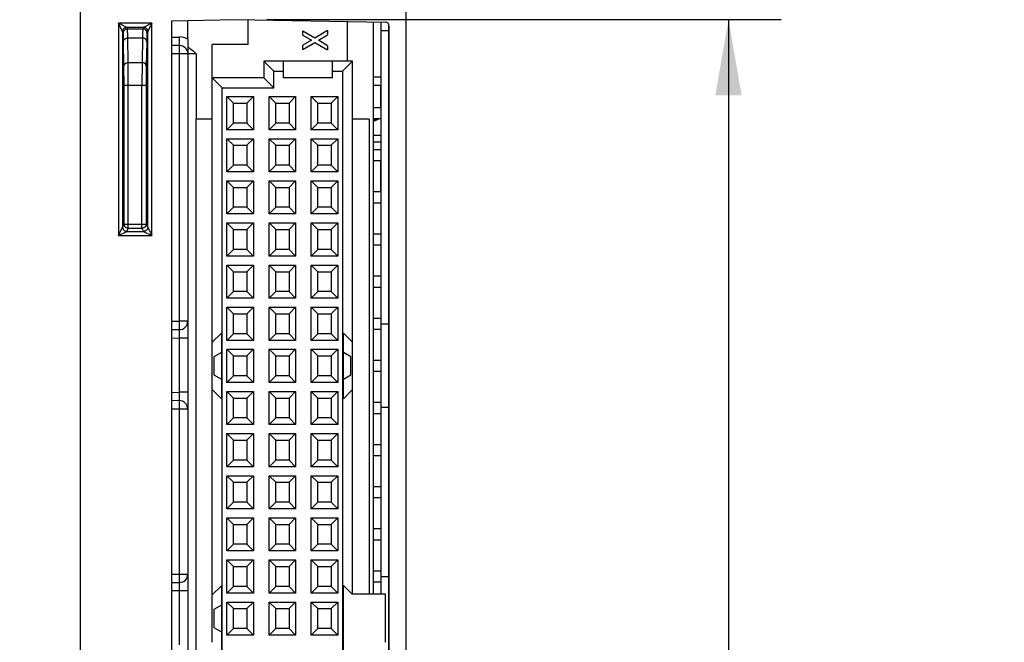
# Model space of a CAD drawing. Header units: inches. Extents: x 0 to 22, y 0 to 17.
# Tile 45 of 47: x 17.4 to 19.7, y 10.6 to 12.1. Entities that reach past the tile are written whole.
import ezdxf

# ---------------------------------------------------------------- set-up
doc = ezdxf.new("R2010")
doc.units = ezdxf.units.IN
doc.header["$LTSCALE"] = 1.21
doc.header["$MEASUREMENT"] = 0
doc.layers.get('0').update_dxf_attribs({"linetype": 'CONTINUOUS'})
doc.layers.add('06___PRT_ALL_SURFS', color=7, linetype='CONTINUOUS')
doc.layers.add('DIMENSIONS', color=7, linetype='CONTINUOUS')
doc.styles.get("Standard").update_dxf_attribs({"font": 'txt', "width": 0.8})
doc.dimstyles.new('DIMSTYLE_3', dxfattribs={"dimtxt": 0.125, "dimasz": 0.18, "dimexe": 0.125, "dimexo": 0.0625, "dimgap": 0.0625, "dimtad": 0, "dimtih": 1, "dimtoh": 1, "dimzin": 4, "dimdsep": 46, "dimtxsty": 'STANDARD', "dimblk": '_FILLED', "dimblk1": '_FILLED', "dimblk2": '_FILLED', "dimcen": 0.09, "dimadec": 0, "dimazin": 0, "dimtp": 0.001, "dimtm": 0.001, "dimtfac": 1, "dimtofl": 0, "dimtmove": 0, "dimatfit": 3, "dimldrblk": '_FILLED', "dimfxl": 1, "dimtolj": 1, "dimtzin": 4, "dimarcsym": 0})

# ---------------------------------------------------------------- blocks, each defined once
blk = doc.blocks.new('_FILLED')
at = {"color": 0, "linetype": 'BYBLOCK'}
blk.add_solid([(0, 0), (-1, 0.174), (-1, -0.174)], dxfattribs=at)
blk = doc.blocks.new('*D11')
at = {"layer": 'DIMENSIONS', "color": 2, "linetype": 'CONTINUOUS'}
for p, q in [((17.7528, 12.186), (17.7528, 13.7543)), ((18.2698, 12.1729), (18.2698, 13.7543)), ((17.7528, 13.6293), (17.3928, 13.6293)), ((18.2698, 13.6293), (18.642, 13.6293))]:
    blk.add_line(p, q, dxfattribs=at)
at = {"layer": 'DIMENSIONS', "color": 2, "linetype": 'CONTINUOUS', "xscale": 0.18, "yscale": 0.18, "zscale": 0.18}
blk.add_blockref('_FILLED', (17.7528, 13.6293), dxfattribs=at)
at = {"layer": 'DIMENSIONS', "color": 2, "linetype": 'CONTINUOUS', "xscale": 0.18, "yscale": 0.18, "zscale": 0.18, "rotation": 180}
blk.add_blockref('_FILLED', (18.2698, 13.6293), dxfattribs=at)
at = {"layer": 'DIMENSIONS', "color": 2, "linetype": 'CONTINUOUS', "insert": (18.7045, 13.6918), "char_height": 0.125, "width": 1.025, "attachment_point": 1, "line_spacing_factor": 0.9}
blk.add_mtext('.52{\\Ftxt.shx;\\W1.000000;\\H0.125000; }[13.1]', dxfattribs=at)
blk = doc.blocks.new('*D13')
at = {"layer": 'DIMENSIONS', "color": 2, "linetype": 'CONTINUOUS'}
for p, q in [((17.9793, 12.1263), (19.1998, 12.1263)), ((19.0748, 12.1263), (19.0748, 10.4939)), ((19.0748, 8.6115), (19.0748, 10.2439)), ((17.9893, 8.6115), (19.1998, 8.6115))]:
    blk.add_line(p, q, dxfattribs=at)
at = {"layer": 'DIMENSIONS', "color": 2, "linetype": 'CONTINUOUS', "xscale": 0.18, "yscale": 0.18, "zscale": 0.18}
for p, rotation in [((19.0748, 12.1263), 90), ((19.0748, 8.6115), 270)]:
    blk.add_blockref('_FILLED', p, dxfattribs=dict(at, rotation=rotation))
at = {"layer": 'DIMENSIONS', "color": 2, "linetype": 'CONTINUOUS', "insert": (19.0748, 10.4314), "char_height": 0.125, "width": 1.125, "attachment_point": 2, "line_spacing_factor": 0.9}
blk.add_mtext('3.51{\\Ftxt.shx;\\W1.000000;\\H0.125000; }[89.3]', dxfattribs=at)

msp = doc.modelspace()

# ---------------------------------------------------------------- linework, layer by layer
at = {"color": 7, "linetype": 'CONTINUOUS'}
for p, q in [((17.5368, 6.8985), (17.5368, 12.8432)), ((18.3098, 6.8987), (18.3098, 12.843)), ((17.6269, 12.1178), (17.6269, 11.6135)), ((17.7067, 12.1178), (17.6269, 12.1178)), ((17.6369, 12.0978), (17.6269, 12.1178)), ((17.6469, 12.1078), (17.6269, 12.1178)), ((17.6486, 12.1043), (17.6469, 12.1078)), ((17.6867, 12.1078), (17.6469, 12.1078)), ((17.6486, 12.1043), (17.685, 12.1043)), ((17.6867, 12.1078), (17.685, 12.1043)), ((17.7067, 12.1178), (17.6867, 12.1078)), ((17.7067, 12.1178), (17.6967, 12.0978)), ((17.7067, 11.6135), (17.7067, 12.1178)), ((17.7528, 12.1235), (17.9068, 12.1262)), ((17.7528, 12.1235), (17.7528, 8.6142)), ((17.7918, 12.0797), (17.7918, 12.1242)), ((17.9068, 12.1265), (18.2599, 12.1204)), ((17.9346, 12.0667), (17.9346, 12.126)), ((18.1708, 12.0273), (18.1708, 12.1219)), ((18.2328, 10.7623), (18.2328, 12.1208)), ((18.2508, 10.7623), (18.2508, 12.1205)), ((18.2698, 8.6273), (18.2698, 12.1104)), ((17.6369, 12.0978), (17.6369, 11.6335)), ((17.6386, 12.0943), (17.6369, 12.0978)), ((17.6503, 12.0243), (17.6493, 12.0826)), ((17.6493, 12.0826), (17.6843, 12.0826)), ((17.6843, 12.0826), (17.6833, 12.0243)), ((17.6967, 12.0978), (17.695, 12.0943)), ((17.6967, 11.6335), (17.6967, 12.0978)), ((17.7528, 12.0848), (17.7721, 12.0848)), ((18.0645, 12.0889), (18.0645, 12.0991)), ((18.0933, 12.0821), (18.0645, 12.0991)), ((18.0645, 12.0889), (18.085, 12.0771)), ((18.1236, 12.1002), (18.0933, 12.0821)), ((18.1016, 12.0771), (18.1236, 12.0901)), ((18.1236, 12.1002), (18.1236, 12.0901)), ((18.2508, 12.1003), (18.2688, 12.1003)), ((17.6403, 12.0154), (17.6393, 12.0737)), ((17.6943, 12.0737), (17.6933, 12.0154)), ((17.7718, 12.0648), (17.7528, 12.0648)), ((17.7725, 12.0648), (17.7718, 12.0648)), ((17.7918, 12.0797), (17.7918, 10.0623)), ((17.8499, 11.988), (17.8499, 12.0667)), ((17.9346, 12.0667), (17.8499, 12.0667)), ((18.085, 12.0771), (18.0645, 12.0654)), ((18.0645, 12.0552), (18.0933, 12.0722)), ((18.0645, 12.0552), (18.0645, 12.0654)), ((18.0933, 12.0722), (18.1236, 12.0541)), ((18.1236, 12.0642), (18.1016, 12.0771)), ((18.1236, 12.0642), (18.1236, 12.0541)), ((17.8114, 12.0448), (17.7528, 12.0448)), ((17.7714, 12.0448), (17.7714, 11.4102)), ((17.8114, 12.0448), (17.8114, 11.8895)), ((17.6405, 11.9708), (17.6403, 12.0154)), ((17.6503, 12.0243), (17.6833, 12.0243)), ((17.6505, 11.9708), (17.6503, 12.0243)), ((17.6833, 12.0243), (17.683, 11.9708)), ((17.6933, 12.0154), (17.693, 11.9708)), ((17.972, 12.0273), (17.972, 11.9879)), ((17.972, 12.0273), (17.9956, 12.0037)), ((18.0192, 12.0273), (17.972, 12.0273)), ((18.0192, 11.9879), (18.0192, 12.0273)), ((18.1353, 12.0273), (18.0192, 12.0273)), ((18.1353, 11.9879), (18.1353, 12.0273)), ((18.1826, 12.0273), (18.1353, 12.0273)), ((18.159, 12.0037), (18.1826, 12.0273)), ((18.1826, 11.2478), (18.1826, 12.0273)), ((17.8499, 11.2478), (17.8499, 11.9879)), ((17.8499, 11.9879), (17.8735, 11.9643)), ((17.972, 11.9879), (17.8499, 11.9879)), ((17.972, 11.9879), (17.9956, 11.9643)), ((17.9956, 11.9643), (17.9956, 12.0037)), ((17.9956, 12.0037), (18.0192, 12.0037)), ((18.1353, 11.9879), (18.0192, 11.9879)), ((18.1353, 12.0037), (18.159, 12.0037)), ((18.159, 12.0037), (18.159, 8.7045)), ((18.2501, 11.9896), (18.2328, 11.9894)), ((17.6405, 11.6408), (17.6405, 11.9708)), ((17.6405, 11.9708), (17.693, 11.9708)), ((17.6505, 11.6309), (17.6505, 11.9708)), ((17.683, 11.6309), (17.683, 11.9708)), ((17.693, 11.9708), (17.693, 11.6408)), ((17.8735, 8.7438), (17.8735, 11.9643)), ((17.8735, 11.9643), (17.9956, 11.9643)), ((18.2499, 11.9696), (18.2328, 11.9694)), ((18.2499, 11.9169), (18.2499, 11.9696)), ((17.8847, 11.8647), (17.8847, 11.9434)), ((17.9005, 11.9277), (17.8847, 11.9434)), ((17.8847, 11.9434), (17.9477, 11.9434)), ((17.932, 11.9277), (17.9477, 11.9434)), ((17.9477, 11.9434), (17.9477, 11.8647)), ((17.9847, 11.8647), (17.9847, 11.9434)), ((18.0005, 11.9277), (17.9847, 11.9434)), ((17.9847, 11.9434), (18.0477, 11.9434)), ((18.032, 11.9277), (18.0477, 11.9434)), ((18.0477, 11.9434), (18.0477, 11.8647)), ((18.0847, 11.8647), (18.0847, 11.9434)), ((18.1005, 11.9277), (18.0847, 11.9434)), ((18.0847, 11.9434), (18.1477, 11.9434)), ((18.132, 11.9277), (18.1477, 11.9434)), ((18.1477, 11.9434), (18.1477, 11.8647)), ((17.9005, 11.8805), (17.9005, 11.9277)), ((17.9005, 11.9277), (17.932, 11.9277)), ((17.932, 11.9277), (17.932, 11.8805)), ((18.0005, 11.8805), (18.0005, 11.9277)), ((18.0005, 11.9277), (18.032, 11.9277)), ((18.032, 11.9277), (18.032, 11.8805)), ((18.1005, 11.8805), (18.1005, 11.9277)), ((18.1005, 11.9277), (18.132, 11.9277)), ((18.132, 11.9277), (18.132, 11.8805)), ((18.2508, 11.9169), (18.2328, 11.9169)), ((17.8105, 11.8895), (17.8105, 10.0623)), ((17.8499, 11.8895), (17.8105, 11.8895)), ((17.9005, 11.8805), (17.8847, 11.8647)), ((17.932, 11.8805), (17.9005, 11.8805)), ((17.932, 11.8805), (17.9477, 11.8647)), ((18.0005, 11.8805), (17.9847, 11.8647)), ((18.032, 11.8805), (18.0005, 11.8805)), ((18.032, 11.8805), (18.0477, 11.8647)), ((18.1005, 11.8805), (18.0847, 11.8647)), ((18.132, 11.8805), (18.1005, 11.8805)), ((18.132, 11.8805), (18.1477, 11.8647)), ((18.222, 11.8895), (18.1826, 11.8895)), ((18.222, 11.8895), (18.222, 10.7623)), ((18.2328, 11.8913), (18.2508, 11.8913)), ((17.9477, 11.8647), (17.8847, 11.8647)), ((18.0477, 11.8647), (17.9847, 11.8647)), ((18.1477, 11.8647), (18.0847, 11.8647)), ((18.2508, 11.8508), (18.2328, 11.8508)), ((17.8847, 11.7647), (17.8847, 11.8434)), ((17.9005, 11.8277), (17.8847, 11.8434)), ((17.8847, 11.8434), (17.9477, 11.8434)), ((17.9005, 11.7805), (17.9005, 11.8277)), ((17.9005, 11.8277), (17.932, 11.8277)), ((17.932, 11.8277), (17.9477, 11.8434)), ((17.932, 11.8277), (17.932, 11.7805)), ((17.9477, 11.8434), (17.9477, 11.7647)), ((17.9847, 11.7647), (17.9847, 11.8434)), ((18.0005, 11.8277), (17.9847, 11.8434)), ((17.9847, 11.8434), (18.0477, 11.8434)), ((18.0005, 11.7805), (18.0005, 11.8277)), ((18.0005, 11.8277), (18.032, 11.8277)), ((18.032, 11.8277), (18.0477, 11.8434)), ((18.032, 11.8277), (18.032, 11.7805)), ((18.0477, 11.8434), (18.0477, 11.7647)), ((18.0847, 11.7647), (18.0847, 11.8434)), ((18.1005, 11.8277), (18.0847, 11.8434)), ((18.0847, 11.8434), (18.1477, 11.8434)), ((18.1005, 11.7805), (18.1005, 11.8277)), ((18.1005, 11.8277), (18.132, 11.8277)), ((18.132, 11.8277), (18.1477, 11.8434)), ((18.132, 11.8277), (18.132, 11.7805)), ((18.1477, 11.8434), (18.1477, 11.7647)), ((18.2328, 11.8358), (18.2508, 11.8358)), ((18.2508, 11.8169), (18.2328, 11.8169)), ((17.9005, 11.7805), (17.8847, 11.7647)), ((17.932, 11.7805), (17.9005, 11.7805)), ((17.932, 11.7805), (17.9477, 11.7647)), ((18.0005, 11.7805), (17.9847, 11.7647)), ((18.032, 11.7805), (18.0005, 11.7805)), ((18.032, 11.7805), (18.0477, 11.7647)), ((18.1005, 11.7805), (18.0847, 11.7647)), ((18.132, 11.7805), (18.1005, 11.7805)), ((18.132, 11.7805), (18.1477, 11.7647)), ((18.2328, 11.7913), (18.2508, 11.7913)), ((18.2499, 11.7184), (18.2499, 11.7913)), ((17.9477, 11.7647), (17.8847, 11.7647)), ((18.0477, 11.7647), (17.9847, 11.7647)), ((18.1477, 11.7647), (18.0847, 11.7647)), ((17.8847, 11.6647), (17.8847, 11.7434)), ((17.9005, 11.7277), (17.8847, 11.7434)), ((17.8847, 11.7434), (17.9477, 11.7434)), ((17.932, 11.7277), (17.9477, 11.7434)), ((17.9477, 11.7434), (17.9477, 11.6647)), ((17.9847, 11.6647), (17.9847, 11.7434)), ((18.0005, 11.7277), (17.9847, 11.7434)), ((17.9847, 11.7434), (18.0477, 11.7434)), ((18.032, 11.7277), (18.0477, 11.7434)), ((18.0477, 11.7434), (18.0477, 11.6647)), ((18.0847, 11.6647), (18.0847, 11.7434)), ((18.1005, 11.7277), (18.0847, 11.7434)), ((18.0847, 11.7434), (18.1477, 11.7434)), ((18.132, 11.7277), (18.1477, 11.7434)), ((18.1477, 11.7434), (18.1477, 11.6647)), ((17.9005, 11.6805), (17.9005, 11.7277)), ((17.9005, 11.7277), (17.932, 11.7277)), ((17.932, 11.7277), (17.932, 11.6805)), ((18.0005, 11.6805), (18.0005, 11.7277)), ((18.0005, 11.7277), (18.032, 11.7277)), ((18.032, 11.7277), (18.032, 11.6805)), ((18.1005, 11.6805), (18.1005, 11.7277)), ((18.1005, 11.7277), (18.132, 11.7277)), ((18.132, 11.7277), (18.132, 11.6805)), ((18.2328, 11.7185), (18.2499, 11.7184)), ((18.2508, 11.7169), (18.2328, 11.7169)), ((18.2499, 11.7174), (18.2499, 11.7184)), ((18.2328, 11.6913), (18.2508, 11.6913)), ((17.9005, 11.6805), (17.8847, 11.6647)), ((17.9477, 11.6647), (17.8847, 11.6647)), ((17.932, 11.6805), (17.9005, 11.6805)), ((17.932, 11.6805), (17.9477, 11.6647)), ((18.0005, 11.6805), (17.9847, 11.6647)), ((18.0477, 11.6647), (17.9847, 11.6647)), ((18.032, 11.6805), (18.0005, 11.6805)), ((18.032, 11.6805), (18.0477, 11.6647)), ((18.1005, 11.6805), (18.0847, 11.6647)), ((18.1477, 11.6647), (18.0847, 11.6647)), ((18.132, 11.6805), (18.1005, 11.6805)), ((18.132, 11.6805), (18.1477, 11.6647)), ((17.6369, 11.6335), (17.6405, 11.6408)), ((17.6405, 11.6408), (17.6405, 11.6408)), ((17.6405, 11.6408), (17.693, 11.6408)), ((17.6409, 11.6382), (17.6405, 11.6408)), ((17.6419, 11.6358), (17.6409, 11.6382)), ((17.693, 11.6408), (17.6967, 11.6335)), ((17.8847, 11.5647), (17.8847, 11.6434)), ((17.9005, 11.6277), (17.8847, 11.6434)), ((17.8847, 11.6434), (17.9477, 11.6434)), ((17.932, 11.6277), (17.9477, 11.6434)), ((17.9477, 11.6434), (17.9477, 11.5647)), ((17.9847, 11.5647), (17.9847, 11.6434)), ((18.0005, 11.6277), (17.9847, 11.6434)), ((17.9847, 11.6434), (18.0477, 11.6434)), ((18.032, 11.6277), (18.0477, 11.6434)), ((18.0477, 11.6434), (18.0477, 11.5647)), ((18.0847, 11.5647), (18.0847, 11.6434)), ((18.1005, 11.6277), (18.0847, 11.6434)), ((18.0847, 11.6434), (18.1477, 11.6434)), ((18.132, 11.6277), (18.1477, 11.6434)), ((18.1477, 11.6434), (18.1477, 11.5647)), ((17.6269, 11.6135), (17.6369, 11.6335)), ((17.6269, 11.6135), (17.6469, 11.6235)), ((17.6269, 11.6135), (17.7067, 11.6135)), ((17.6469, 11.6235), (17.6502, 11.6302)), ((17.6469, 11.6235), (17.6867, 11.6235)), ((17.6505, 11.6309), (17.6487, 11.631)), ((17.6505, 11.6309), (17.683, 11.6309)), ((17.683, 11.6309), (17.6867, 11.6235)), ((17.6867, 11.6235), (17.7067, 11.6135)), ((17.6967, 11.6335), (17.7067, 11.6135)), ((17.9005, 11.5805), (17.9005, 11.6277)), ((17.9005, 11.6277), (17.932, 11.6277)), ((17.932, 11.6277), (17.932, 11.5805)), ((18.0005, 11.5805), (18.0005, 11.6277)), ((18.0005, 11.6277), (18.032, 11.6277)), ((18.032, 11.6277), (18.032, 11.5805)), ((18.1005, 11.5805), (18.1005, 11.6277)), ((18.1005, 11.6277), (18.132, 11.6277)), ((18.132, 11.6277), (18.132, 11.5805)), ((18.2508, 11.6169), (18.2328, 11.6169)), ((18.2328, 11.5913), (18.2508, 11.5913)), ((17.9005, 11.5805), (17.8847, 11.5647)), ((17.932, 11.5805), (17.9005, 11.5805)), ((17.932, 11.5805), (17.9477, 11.5647)), ((18.0005, 11.5805), (17.9847, 11.5647)), ((18.032, 11.5805), (18.0005, 11.5805)), ((18.032, 11.5805), (18.0477, 11.5647)), ((18.1005, 11.5805), (18.0847, 11.5647)), ((18.132, 11.5805), (18.1005, 11.5805)), ((18.132, 11.5805), (18.1477, 11.5647)), ((17.9477, 11.5647), (17.8847, 11.5647)), ((17.8847, 11.4647), (17.8847, 11.5434)), ((17.9005, 11.5277), (17.8847, 11.5434)), ((17.8847, 11.5434), (17.9477, 11.5434)), ((17.932, 11.5277), (17.9477, 11.5434)), ((17.9477, 11.5434), (17.9477, 11.4647)), ((18.0477, 11.5647), (17.9847, 11.5647)), ((17.9847, 11.4647), (17.9847, 11.5434)), ((18.0005, 11.5277), (17.9847, 11.5434)), ((17.9847, 11.5434), (18.0477, 11.5434)), ((18.032, 11.5277), (18.0477, 11.5434)), ((18.0477, 11.5434), (18.0477, 11.4647)), ((18.1477, 11.5647), (18.0847, 11.5647)), ((18.0847, 11.4647), (18.0847, 11.5434)), ((18.1005, 11.5277), (18.0847, 11.5434)), ((18.0847, 11.5434), (18.1477, 11.5434)), ((18.132, 11.5277), (18.1477, 11.5434)), ((18.1477, 11.5434), (18.1477, 11.4647)), ((17.9005, 11.4805), (17.9005, 11.5277)), ((17.9005, 11.5277), (17.932, 11.5277)), ((17.932, 11.5277), (17.932, 11.4805)), ((18.0005, 11.4805), (18.0005, 11.5277)), ((18.0005, 11.5277), (18.032, 11.5277)), ((18.032, 11.5277), (18.032, 11.4805)), ((18.1005, 11.4805), (18.1005, 11.5277)), ((18.1005, 11.5277), (18.132, 11.5277)), ((18.132, 11.5277), (18.132, 11.4805)), ((18.2508, 11.5169), (18.2328, 11.5169)), ((17.9005, 11.4805), (17.8847, 11.4647)), ((17.932, 11.4805), (17.9005, 11.4805)), ((17.932, 11.4805), (17.9477, 11.4647)), ((18.0005, 11.4805), (17.9847, 11.4647)), ((18.032, 11.4805), (18.0005, 11.4805)), ((18.032, 11.4805), (18.0477, 11.4647)), ((18.1005, 11.4805), (18.0847, 11.4647)), ((18.132, 11.4805), (18.1005, 11.4805)), ((18.132, 11.4805), (18.1477, 11.4647)), ((18.2328, 11.4913), (18.2508, 11.4913)), ((17.9477, 11.4647), (17.8847, 11.4647)), ((18.0477, 11.4647), (17.9847, 11.4647)), ((18.1477, 11.4647), (18.0847, 11.4647)), ((17.8847, 11.3647), (17.8847, 11.4434)), ((17.9005, 11.4277), (17.8847, 11.4434)), ((17.8847, 11.4434), (17.9477, 11.4434)), ((17.9005, 11.3805), (17.9005, 11.4277)), ((17.9005, 11.4277), (17.932, 11.4277)), ((17.932, 11.4277), (17.9477, 11.4434)), ((17.932, 11.4277), (17.932, 11.3805)), ((17.9477, 11.4434), (17.9477, 11.3647)), ((17.9847, 11.3647), (17.9847, 11.4434)), ((18.0005, 11.4277), (17.9847, 11.4434)), ((17.9847, 11.4434), (18.0477, 11.4434)), ((18.0005, 11.3805), (18.0005, 11.4277)), ((18.0005, 11.4277), (18.032, 11.4277)), ((18.032, 11.4277), (18.0477, 11.4434)), ((18.032, 11.4277), (18.032, 11.3805)), ((18.0477, 11.4434), (18.0477, 11.3647)), ((18.0847, 11.3647), (18.0847, 11.4434)), ((18.1005, 11.4277), (18.0847, 11.4434)), ((18.0847, 11.4434), (18.1477, 11.4434)), ((18.1005, 11.3805), (18.1005, 11.4277)), ((18.1005, 11.4277), (18.132, 11.4277)), ((18.132, 11.4277), (18.1477, 11.4434)), ((18.132, 11.4277), (18.132, 11.3805)), ((18.1477, 11.4434), (18.1477, 11.3647)), ((17.7528, 11.4105), (17.7714, 11.4102)), ((17.7918, 11.4102), (17.7714, 11.4102)), ((18.2508, 11.4169), (18.2328, 11.4169)), ((18.2688, 11.4033), (18.2508, 11.4033)), ((17.7528, 11.3905), (17.7714, 11.3902)), ((17.7721, 11.3902), (17.7714, 11.3902)), ((17.8499, 11.3604), (17.8716, 11.382)), ((17.8716, 11.382), (17.8716, 11.2261)), ((17.9005, 11.3805), (17.8847, 11.3647)), ((17.932, 11.3805), (17.9005, 11.3805)), ((17.932, 11.3805), (17.9477, 11.3647)), ((18.0005, 11.3805), (17.9847, 11.3647)), ((18.032, 11.3805), (18.0005, 11.3805)), ((18.032, 11.3805), (18.0477, 11.3647)), ((18.1005, 11.3805), (18.0847, 11.3647)), ((18.132, 11.3805), (18.1005, 11.3805)), ((18.132, 11.3805), (18.1477, 11.3647)), ((18.1609, 11.2261), (18.1609, 11.382)), ((18.1609, 11.382), (18.1826, 11.3604)), ((18.2328, 11.3913), (18.2508, 11.3913)), ((17.7528, 11.3705), (17.7714, 11.3702)), ((17.7714, 11.3702), (17.7714, 11.2415)), ((17.7918, 11.3702), (17.7714, 11.3702)), ((17.9477, 11.3647), (17.8847, 11.3647)), ((18.0477, 11.3647), (17.9847, 11.3647)), ((18.1477, 11.3647), (18.0847, 11.3647)), ((17.8716, 11.3356), (17.8538, 11.3253)), ((17.8847, 11.2647), (17.8847, 11.3434)), ((17.9005, 11.3277), (17.8847, 11.3434)), ((17.8847, 11.3434), (17.9477, 11.3434)), ((17.932, 11.3277), (17.9477, 11.3434)), ((17.9477, 11.3434), (17.9477, 11.2647)), ((17.9847, 11.2647), (17.9847, 11.3434)), ((18.0005, 11.3277), (17.9847, 11.3434)), ((17.9847, 11.3434), (18.0477, 11.3434)), ((18.032, 11.3277), (18.0477, 11.3434)), ((18.0477, 11.3434), (18.0477, 11.2647)), ((18.0847, 11.2647), (18.0847, 11.3434)), ((18.1005, 11.3277), (18.0847, 11.3434)), ((18.0847, 11.3434), (18.1477, 11.3434)), ((18.132, 11.3277), (18.1477, 11.3434)), ((18.1477, 11.3434), (18.1477, 11.2647)), ((18.1786, 11.3253), (18.1609, 11.3356)), ((17.8538, 11.3253), (17.8538, 11.2828)), ((17.9005, 11.2805), (17.9005, 11.3277)), ((17.9005, 11.3277), (17.932, 11.3277)), ((17.932, 11.3277), (17.932, 11.2805)), ((18.0005, 11.2805), (18.0005, 11.3277)), ((18.0005, 11.3277), (18.032, 11.3277)), ((18.032, 11.3277), (18.032, 11.2805)), ((18.1005, 11.2805), (18.1005, 11.3277)), ((18.1005, 11.3277), (18.132, 11.3277)), ((18.132, 11.3277), (18.132, 11.2805)), ((18.1786, 11.2828), (18.1786, 11.3253)), ((18.2508, 11.3169), (18.2328, 11.3169)), ((18.2328, 11.2913), (18.2508, 11.2913)), ((17.8538, 11.2828), (17.8716, 11.2726)), ((17.9005, 11.2805), (17.8847, 11.2647)), ((17.9477, 11.2647), (17.8847, 11.2647)), ((17.932, 11.2805), (17.9005, 11.2805)), ((17.932, 11.2805), (17.9477, 11.2647)), ((18.0005, 11.2805), (17.9847, 11.2647)), ((18.0477, 11.2647), (17.9847, 11.2647)), ((18.032, 11.2805), (18.0005, 11.2805)), ((18.032, 11.2805), (18.0477, 11.2647)), ((18.1005, 11.2805), (18.0847, 11.2647)), ((18.1477, 11.2647), (18.0847, 11.2647)), ((18.132, 11.2805), (18.1005, 11.2805)), ((18.132, 11.2805), (18.1477, 11.2647)), ((18.1609, 11.2726), (18.1786, 11.2828)), ((17.7528, 11.2412), (17.7714, 11.2415)), ((17.7918, 11.2415), (17.7714, 11.2415)), ((17.8499, 10.6478), (17.8499, 11.2478)), ((17.8716, 11.2261), (17.8499, 11.2478)), ((17.8847, 11.1647), (17.8847, 11.2434)), ((17.9005, 11.2277), (17.8847, 11.2434)), ((17.8847, 11.2434), (17.9477, 11.2434)), ((17.932, 11.2277), (17.9477, 11.2434)), ((17.9477, 11.2434), (17.9477, 11.1647)), ((17.9847, 11.1647), (17.9847, 11.2434)), ((18.0005, 11.2277), (17.9847, 11.2434)), ((17.9847, 11.2434), (18.0477, 11.2434)), ((18.032, 11.2277), (18.0477, 11.2434)), ((18.0477, 11.2434), (18.0477, 11.1647)), ((18.0847, 11.1647), (18.0847, 11.2434)), ((18.1005, 11.2277), (18.0847, 11.2434)), ((18.0847, 11.2434), (18.1477, 11.2434)), ((18.132, 11.2277), (18.1477, 11.2434)), ((18.1477, 11.2434), (18.1477, 11.1647)), ((18.1826, 11.2478), (18.1609, 11.2261)), ((18.1826, 10.7623), (18.1826, 11.2478)), ((17.7714, 11.2215), (17.7528, 11.2212)), ((17.7721, 11.2215), (17.7714, 11.2215)), ((17.9005, 11.1805), (17.9005, 11.2277)), ((17.9005, 11.2277), (17.932, 11.2277)), ((17.932, 11.2277), (17.932, 11.1805)), ((18.0005, 11.1805), (18.0005, 11.2277)), ((18.0005, 11.2277), (18.032, 11.2277)), ((18.032, 11.2277), (18.032, 11.1805)), ((18.1005, 11.1805), (18.1005, 11.2277)), ((18.1005, 11.2277), (18.132, 11.2277)), ((18.132, 11.2277), (18.132, 11.1805)), ((18.2508, 11.2169), (18.2328, 11.2169)), ((17.7714, 11.2015), (17.7528, 11.2012)), ((17.7714, 11.2015), (17.7714, 10.8098)), ((17.7918, 11.2015), (17.7714, 11.2015)), ((18.2688, 11.2053), (18.2508, 11.2053)), ((17.9005, 11.1805), (17.8847, 11.1647)), ((17.932, 11.1805), (17.9005, 11.1805)), ((17.932, 11.1805), (17.9477, 11.1647)), ((18.0005, 11.1805), (17.9847, 11.1647)), ((18.032, 11.1805), (18.0005, 11.1805)), ((18.032, 11.1805), (18.0477, 11.1647)), ((18.1005, 11.1805), (18.0847, 11.1647)), ((18.132, 11.1805), (18.1005, 11.1805)), ((18.132, 11.1805), (18.1477, 11.1647)), ((18.2328, 11.1913), (18.2508, 11.1913)), ((17.9477, 11.1647), (17.8847, 11.1647)), ((18.0477, 11.1647), (17.9847, 11.1647)), ((18.1477, 11.1647), (18.0847, 11.1647)), ((17.8847, 11.0647), (17.8847, 11.1434)), ((17.9005, 11.1277), (17.8847, 11.1434)), ((17.8847, 11.1434), (17.9477, 11.1434)), ((17.9005, 11.0805), (17.9005, 11.1277)), ((17.9005, 11.1277), (17.932, 11.1277)), ((17.932, 11.1277), (17.9477, 11.1434)), ((17.932, 11.1277), (17.932, 11.0805)), ((17.9477, 11.1434), (17.9477, 11.0647)), ((17.9847, 11.0647), (17.9847, 11.1434)), ((18.0005, 11.1277), (17.9847, 11.1434)), ((17.9847, 11.1434), (18.0477, 11.1434)), ((18.0005, 11.0805), (18.0005, 11.1277)), ((18.0005, 11.1277), (18.032, 11.1277)), ((18.032, 11.1277), (18.0477, 11.1434)), ((18.032, 11.1277), (18.032, 11.0805)), ((18.0477, 11.1434), (18.0477, 11.0647)), ((18.0847, 11.0647), (18.0847, 11.1434)), ((18.1005, 11.1277), (18.0847, 11.1434)), ((18.0847, 11.1434), (18.1477, 11.1434)), ((18.1005, 11.0805), (18.1005, 11.1277)), ((18.1005, 11.1277), (18.132, 11.1277)), ((18.132, 11.1277), (18.1477, 11.1434)), ((18.132, 11.1277), (18.132, 11.0805)), ((18.1477, 11.1434), (18.1477, 11.0647)), ((18.2508, 11.1169), (18.2328, 11.1169)), ((17.9005, 11.0805), (17.8847, 11.0647)), ((17.932, 11.0805), (17.9005, 11.0805)), ((17.932, 11.0805), (17.9477, 11.0647)), ((18.0005, 11.0805), (17.9847, 11.0647)), ((18.032, 11.0805), (18.0005, 11.0805)), ((18.032, 11.0805), (18.0477, 11.0647)), ((18.1005, 11.0805), (18.0847, 11.0647)), ((18.132, 11.0805), (18.1005, 11.0805)), ((18.132, 11.0805), (18.1477, 11.0647)), ((18.2328, 11.0913), (18.2508, 11.0913)), ((17.9477, 11.0647), (17.8847, 11.0647)), ((18.0477, 11.0647), (17.9847, 11.0647)), ((18.1477, 11.0647), (18.0847, 11.0647)), ((17.8847, 10.9647), (17.8847, 11.0434)), ((17.9005, 11.0277), (17.8847, 11.0434)), ((17.8847, 11.0434), (17.9477, 11.0434)), ((17.932, 11.0277), (17.9477, 11.0434)), ((17.9477, 11.0434), (17.9477, 10.9647)), ((17.9847, 10.9647), (17.9847, 11.0434)), ((18.0005, 11.0277), (17.9847, 11.0434)), ((17.9847, 11.0434), (18.0477, 11.0434)), ((18.032, 11.0277), (18.0477, 11.0434)), ((18.0477, 11.0434), (18.0477, 10.9647)), ((18.0847, 10.9647), (18.0847, 11.0434)), ((18.1005, 11.0277), (18.0847, 11.0434)), ((18.0847, 11.0434), (18.1477, 11.0434)), ((18.132, 11.0277), (18.1477, 11.0434)), ((18.1477, 11.0434), (18.1477, 10.9647)), ((17.9005, 10.9805), (17.9005, 11.0277)), ((17.9005, 11.0277), (17.932, 11.0277)), ((17.932, 11.0277), (17.932, 10.9805)), ((18.0005, 10.9805), (18.0005, 11.0277)), ((18.0005, 11.0277), (18.032, 11.0277)), ((18.032, 11.0277), (18.032, 10.9805)), ((18.1005, 10.9805), (18.1005, 11.0277)), ((18.1005, 11.0277), (18.132, 11.0277)), ((18.132, 11.0277), (18.132, 10.9805)), ((18.2508, 11.0169), (18.2328, 11.0169)), ((18.2328, 10.9913), (18.2508, 10.9913)), ((17.9005, 10.9805), (17.8847, 10.9647)), ((17.9477, 10.9647), (17.8847, 10.9647)), ((17.932, 10.9805), (17.9005, 10.9805)), ((17.932, 10.9805), (17.9477, 10.9647)), ((18.0005, 10.9805), (17.9847, 10.9647)), ((18.0477, 10.9647), (17.9847, 10.9647)), ((18.032, 10.9805), (18.0005, 10.9805)), ((18.032, 10.9805), (18.0477, 10.9647)), ((18.1005, 10.9805), (18.0847, 10.9647)), ((18.1477, 10.9647), (18.0847, 10.9647)), ((18.132, 10.9805), (18.1005, 10.9805)), ((18.132, 10.9805), (18.1477, 10.9647)), ((17.8847, 10.8647), (17.8847, 10.9434)), ((17.9005, 10.9277), (17.8847, 10.9434)), ((17.8847, 10.9434), (17.9477, 10.9434)), ((17.932, 10.9277), (17.9477, 10.9434)), ((17.9477, 10.9434), (17.9477, 10.8647)), ((17.9847, 10.8647), (17.9847, 10.9434)), ((18.0005, 10.9277), (17.9847, 10.9434)), ((17.9847, 10.9434), (18.0477, 10.9434)), ((18.032, 10.9277), (18.0477, 10.9434)), ((18.0477, 10.9434), (18.0477, 10.8647)), ((18.0847, 10.8647), (18.0847, 10.9434)), ((18.1005, 10.9277), (18.0847, 10.9434)), ((18.0847, 10.9434), (18.1477, 10.9434)), ((18.132, 10.9277), (18.1477, 10.9434)), ((18.1477, 10.9434), (18.1477, 10.8647)), ((17.9005, 10.8805), (17.9005, 10.9277)), ((17.9005, 10.9277), (17.932, 10.9277)), ((17.932, 10.9277), (17.932, 10.8805)), ((18.0005, 10.8805), (18.0005, 10.9277)), ((18.0005, 10.9277), (18.032, 10.9277)), ((18.032, 10.9277), (18.032, 10.8805)), ((18.1005, 10.8805), (18.1005, 10.9277)), ((18.1005, 10.9277), (18.132, 10.9277)), ((18.132, 10.9277), (18.132, 10.8805)), ((18.2508, 10.9169), (18.2328, 10.9169)), ((18.2328, 10.8913), (18.2508, 10.8913)), ((17.9005, 10.8805), (17.8847, 10.8647)), ((17.932, 10.8805), (17.9005, 10.8805)), ((17.932, 10.8805), (17.9477, 10.8647)), ((18.0005, 10.8805), (17.9847, 10.8647)), ((18.032, 10.8805), (18.0005, 10.8805)), ((18.032, 10.8805), (18.0477, 10.8647)), ((18.1005, 10.8805), (18.0847, 10.8647)), ((18.132, 10.8805), (18.1005, 10.8805)), ((18.132, 10.8805), (18.1477, 10.8647)), ((17.9477, 10.8647), (17.8847, 10.8647)), ((17.8847, 10.7647), (17.8847, 10.8434)), ((17.9005, 10.8277), (17.8847, 10.8434)), ((17.8847, 10.8434), (17.9477, 10.8434)), ((17.932, 10.8277), (17.9477, 10.8434)), ((17.9477, 10.8434), (17.9477, 10.7647)), ((18.0477, 10.8647), (17.9847, 10.8647)), ((17.9847, 10.7647), (17.9847, 10.8434)), ((18.0005, 10.8277), (17.9847, 10.8434)), ((17.9847, 10.8434), (18.0477, 10.8434)), ((18.032, 10.8277), (18.0477, 10.8434)), ((18.0477, 10.8434), (18.0477, 10.7647)), ((18.1477, 10.8647), (18.0847, 10.8647)), ((18.0847, 10.7647), (18.0847, 10.8434)), ((18.1005, 10.8277), (18.0847, 10.8434)), ((18.0847, 10.8434), (18.1477, 10.8434)), ((18.132, 10.8277), (18.1477, 10.8434)), ((18.1477, 10.8434), (18.1477, 10.7647)), ((17.9005, 10.7805), (17.9005, 10.8277)), ((17.9005, 10.8277), (17.932, 10.8277)), ((17.932, 10.8277), (17.932, 10.7805)), ((18.0005, 10.7805), (18.0005, 10.8277)), ((18.0005, 10.8277), (18.032, 10.8277)), ((18.032, 10.8277), (18.032, 10.7805)), ((18.1005, 10.7805), (18.1005, 10.8277)), ((18.1005, 10.8277), (18.132, 10.8277)), ((18.132, 10.8277), (18.132, 10.7805)), ((17.7528, 10.8098), (17.7918, 10.8098)), ((18.2508, 10.8169), (18.2328, 10.8169)), ((18.2688, 10.8033), (18.2508, 10.8033)), ((17.7528, 10.7898), (17.7718, 10.7898)), ((17.7725, 10.7899), (17.7718, 10.7898)), ((17.8499, 10.7604), (17.8716, 10.782)), ((17.8716, 10.782), (17.8716, 10.6261)), ((17.9005, 10.7805), (17.8847, 10.7647)), ((17.932, 10.7805), (17.9005, 10.7805)), ((17.932, 10.7805), (17.9477, 10.7647)), ((18.0005, 10.7805), (17.9847, 10.7647)), ((18.032, 10.7805), (18.0005, 10.7805)), ((18.032, 10.7805), (18.0477, 10.7647)), ((18.1005, 10.7805), (18.0847, 10.7647)), ((18.132, 10.7805), (18.1005, 10.7805)), ((18.132, 10.7805), (18.1477, 10.7647)), ((18.1609, 10.6261), (18.1609, 10.783)), ((18.1816, 10.7623), (18.1609, 10.783)), ((18.2328, 10.7913), (18.2508, 10.7913)), ((17.7918, 10.7698), (17.7528, 10.7698)), ((17.7714, 10.7698), (17.7714, 10.6415)), ((17.9477, 10.7647), (17.8847, 10.7647)), ((18.0477, 10.7647), (17.9847, 10.7647)), ((18.1477, 10.7647), (18.0847, 10.7647)), ((18.2607, 10.7623), (18.1816, 10.7623)), ((18.2607, 10.6478), (18.2607, 10.7623)), ((17.8716, 10.7356), (17.8538, 10.7253)), ((17.8847, 10.6647), (17.8847, 10.7434)), ((17.9005, 10.7277), (17.8847, 10.7434)), ((17.8847, 10.7434), (17.9477, 10.7434)), ((17.9005, 10.6805), (17.9005, 10.7277)), ((17.9005, 10.7277), (17.932, 10.7277)), ((17.932, 10.7277), (17.9477, 10.7434)), ((17.932, 10.7277), (17.932, 10.6805)), ((17.9477, 10.7434), (17.9477, 10.6647)), ((17.9847, 10.6647), (17.9847, 10.7434)), ((18.0005, 10.7277), (17.9847, 10.7434)), ((17.9847, 10.7434), (18.0477, 10.7434)), ((18.0005, 10.6805), (18.0005, 10.7277)), ((18.0005, 10.7277), (18.032, 10.7277)), ((18.032, 10.7277), (18.0477, 10.7434)), ((18.032, 10.7277), (18.032, 10.6805)), ((18.0477, 10.7434), (18.0477, 10.6647)), ((18.0847, 10.6647), (18.0847, 10.7434)), ((18.1005, 10.7277), (18.0847, 10.7434)), ((18.0847, 10.7434), (18.1477, 10.7434)), ((18.1005, 10.6805), (18.1005, 10.7277)), ((18.1005, 10.7277), (18.132, 10.7277)), ((18.132, 10.7277), (18.1477, 10.7434)), ((18.132, 10.7277), (18.132, 10.6805)), ((18.1477, 10.7434), (18.1477, 10.6647)), ((17.8538, 10.7253), (17.8538, 10.6828)), ((17.8538, 10.6828), (17.8716, 10.6726)), ((17.9005, 10.6805), (17.8847, 10.6647)), ((17.932, 10.6805), (17.9005, 10.6805)), ((17.932, 10.6805), (17.9477, 10.6647)), ((18.0005, 10.6805), (17.9847, 10.6647)), ((18.032, 10.6805), (18.0005, 10.6805)), ((18.032, 10.6805), (18.0477, 10.6647)), ((18.1005, 10.6805), (18.0847, 10.6647)), ((18.132, 10.6805), (18.1005, 10.6805)), ((18.132, 10.6805), (18.1477, 10.6647)), ((17.9477, 10.6647), (17.8847, 10.6647)), ((18.0477, 10.6647), (17.9847, 10.6647)), ((18.1477, 10.6647), (18.0847, 10.6647))]:
    msp.add_line(p, q, dxfattribs=at)
for centre, radius, start, end in [((18.2598, 12.1104), 0.01, 0, 89), ((17.7721, 12.0449), 0.04, 60.5804, 90.0053), ((17.7718, 12.0448), 0.02, 0, 88.0003), ((18.0446, 12.3909), 0.5393, 290.3869, 292.0982), ((18.0439, 12.4166), 0.5613, 289.6773, 290.6027), ((17.6505, 11.6408), 0.00997, 210.3199, 225.5419), ((17.6505, 11.6408), 0.00998, 225.5406, 240.7301), ((17.7718, 11.4102), 0.02, 269, 0), ((17.7718, 11.2015), 0.02, 0, 91), ((17.7718, 10.8098), 0.02, 270, 0)]:
    msp.add_arc(centre, radius, start, end, dxfattribs=at)
for points, knots in [([(17.6369, 12.0978), (17.6369, 12.0991), (17.6373, 12.101), (17.6385, 12.1033), (17.6397, 12.1049), (17.6413, 12.1061), (17.6436, 12.1074), (17.6456, 12.1078), (17.6469, 12.1078)], [0, 0, 0, 0, 0.249136, 0.374733, 0.500019, 0.625302, 0.750891, 1, 1, 1, 1]), ([(17.6386, 12.0943), (17.6386, 12.0956), (17.639, 12.0976), (17.6402, 12.0999), (17.6414, 12.1015), (17.643, 12.1027), (17.6453, 12.1039), (17.6473, 12.1043), (17.6486, 12.1043)], [0, 0, 0, 0, 0.249109, 0.374698, 0.499981, 0.625268, 0.750864, 1, 1, 1, 1]), ([(17.6493, 12.0826), (17.6493, 12.0842), (17.6492, 12.0872), (17.6491, 12.0915), (17.649, 12.0952), (17.649, 12.0978), (17.6489, 12.0997), (17.6488, 12.1008), (17.6488, 12.1018), (17.6488, 12.1026), (17.6487, 12.1033), (17.6487, 12.1038), (17.6486, 12.1041), (17.6486, 12.1043), (17.6486, 12.1043)], [0, 0, 0, 0, 0.222998, 0.419164, 0.587702, 0.727977, 0.787395, 0.839609, 0.884574, 0.922256, 0.95264, 0.975714, 0.99148, 1, 1, 1, 1]), ([(17.685, 12.1043), (17.685, 12.1043), (17.6849, 12.1041), (17.6849, 12.1038), (17.6848, 12.1033), (17.6848, 12.1026), (17.6847, 12.1018), (17.6847, 12.1008), (17.6847, 12.0997), (17.6846, 12.0978), (17.6845, 12.0952), (17.6844, 12.0915), (17.6843, 12.0872), (17.6843, 12.0842), (17.6843, 12.0826)], [0, 0, 0, 0, 0.00852, 0.024286, 0.04736, 0.077744, 0.115426, 0.160391, 0.212605, 0.272023, 0.412298, 0.580836, 0.777002, 1, 1, 1, 1]), ([(17.695, 12.0943), (17.695, 12.0956), (17.6946, 12.0976), (17.6934, 12.0999), (17.6921, 12.1015), (17.6906, 12.1027), (17.6883, 12.1039), (17.6863, 12.1043), (17.685, 12.1043)], [0, 0, 0, 0, 0.249109, 0.374697, 0.499981, 0.625267, 0.750864, 1, 1, 1, 1]), ([(17.6967, 12.0978), (17.6967, 12.0991), (17.6963, 12.101), (17.6951, 12.1033), (17.6938, 12.1049), (17.6923, 12.1061), (17.69, 12.1074), (17.688, 12.1078), (17.6867, 12.1078)], [0, 0, 0, 0, 0.249137, 0.374733, 0.50002, 0.625305, 0.750894, 1, 1, 1, 1]), ([(17.6393, 12.0737), (17.6393, 12.0752), (17.6392, 12.0781), (17.6391, 12.0821), (17.639, 12.0856), (17.639, 12.0882), (17.6389, 12.0899), (17.6388, 12.091), (17.6388, 12.0919), (17.6388, 12.0927), (17.6387, 12.0933), (17.6387, 12.0938), (17.6386, 12.0941), (17.6386, 12.0943), (17.6386, 12.0943)], [0, 0, 0, 0, 0.222966, 0.419126, 0.587667, 0.727942, 0.78736, 0.839571, 0.884532, 0.922209, 0.952591, 0.975667, 0.991446, 1, 1, 1, 1]), ([(17.6393, 12.0737), (17.6393, 12.0748), (17.6397, 12.0766), (17.6409, 12.0787), (17.6422, 12.08), (17.6437, 12.0811), (17.6455, 12.0819), (17.6473, 12.0824), (17.6486, 12.0826), (17.6493, 12.0826)], [0, 0, 0, 0, 0.235434, 0.356968, 0.480908, 0.607642, 0.73721, 0.868644, 1, 1, 1, 1]), ([(17.6943, 12.0737), (17.6943, 12.0748), (17.6938, 12.0766), (17.6926, 12.0787), (17.6913, 12.08), (17.6898, 12.0811), (17.6881, 12.0819), (17.6862, 12.0824), (17.6849, 12.0826), (17.6843, 12.0826)], [0, 0, 0, 0, 0.235434, 0.356969, 0.480908, 0.607643, 0.73721, 0.868644, 1, 1, 1, 1]), ([(17.695, 12.0943), (17.695, 12.0943), (17.6949, 12.0941), (17.6949, 12.0938), (17.6948, 12.0933), (17.6948, 12.0927), (17.6947, 12.0919), (17.6947, 12.091), (17.6947, 12.0899), (17.6946, 12.0882), (17.6945, 12.0856), (17.6944, 12.0821), (17.6943, 12.0781), (17.6943, 12.0752), (17.6943, 12.0737)], [0, 0, 0, 0, 0.008554, 0.024333, 0.047409, 0.077791, 0.115468, 0.160429, 0.21264, 0.272058, 0.412333, 0.580874, 0.777034, 1, 1, 1, 1]), ([(17.7718, 12.0648), (17.7718, 12.0648), (17.7718, 12.0649), (17.7718, 12.065), (17.7718, 12.0651), (17.7718, 12.0652), (17.7719, 12.0655), (17.7719, 12.0657), (17.7719, 12.066), (17.7719, 12.0665), (17.7719, 12.0673), (17.772, 12.0683), (17.772, 12.0694), (17.772, 12.0707), (17.772, 12.0722), (17.7721, 12.0744), (17.7721, 12.0773), (17.7721, 12.081), (17.7721, 12.0835), (17.7721, 12.0848)], [0, 0, 0, 0, 0.001484, 0.005212, 0.011294, 0.019728, 0.0305, 0.043589, 0.058975, 0.076637, 0.118638, 0.169115, 0.22753, 0.293342, 0.365977, 0.444724, 0.617571, 0.805443, 1, 1, 1, 1]), ([(17.7718, 12.0648), (17.7718, 12.0648), (17.7717, 12.0648), (17.7717, 12.0647), (17.7717, 12.0646), (17.7717, 12.0644), (17.7717, 12.0642), (17.7717, 12.064), (17.7717, 12.0637), (17.7716, 12.0632), (17.7716, 12.0624), (17.7716, 12.0614), (17.7715, 12.0603), (17.7715, 12.0589), (17.7715, 12.0575), (17.7715, 12.0553), (17.7714, 12.0524), (17.7714, 12.0487), (17.7714, 12.0461), (17.7714, 12.0448)], [0, 0, 0, 0, 0.001475, 0.005176, 0.011223, 0.019629, 0.030388, 0.043474, 0.058853, 0.076489, 0.118386, 0.16877, 0.227152, 0.293008, 0.36567, 0.444428, 0.617235, 0.805017, 1, 1, 1, 1]), ([(17.7985, 12.0566), (17.7997, 12.0557), (17.8042, 12.0521), (17.8083, 12.0479), (17.8114, 12.0448)], [0, 0, 0, 0, 0.250103, 1, 1, 1, 1]), ([(17.6403, 12.0154), (17.6403, 12.0165), (17.6407, 12.0183), (17.6419, 12.0203), (17.6432, 12.0217), (17.6447, 12.0228), (17.6465, 12.0236), (17.6483, 12.0241), (17.6496, 12.0243), (17.6503, 12.0243)], [0, 0, 0, 0, 0.235434, 0.356969, 0.480908, 0.607643, 0.73721, 0.868644, 1, 1, 1, 1]), ([(17.6933, 12.0154), (17.6933, 12.0165), (17.6928, 12.0183), (17.6916, 12.0203), (17.6903, 12.0217), (17.6888, 12.0228), (17.6871, 12.0236), (17.6852, 12.0241), (17.6839, 12.0243), (17.6833, 12.0243)], [0, 0, 0, 0, 0.235434, 0.356968, 0.480908, 0.607642, 0.73721, 0.868644, 1, 1, 1, 1]), ([(17.693, 11.6408), (17.693, 11.6396), (17.6926, 11.6376), (17.6914, 11.6353), (17.6901, 11.6337), (17.6886, 11.6325), (17.6863, 11.6313), (17.6843, 11.6309), (17.683, 11.6309)], [0, 0, 0, 0, 0.249109, 0.374698, 0.499981, 0.625268, 0.750864, 1, 1, 1, 1]), ([(17.6369, 11.6335), (17.6369, 11.6318), (17.6376, 11.6291), (17.6397, 11.6264), (17.6411, 11.6253), (17.6419, 11.6249)], [0, 0, 0, 0, 0.497839, 0.748923, 1, 1, 1, 1]), ([(17.6419, 11.6249), (17.6426, 11.6244), (17.6442, 11.6238), (17.646, 11.6235), (17.6469, 11.6235)], [0, 0, 0, 0, 0.501661, 1, 1, 1, 1]), ([(17.6967, 11.6335), (17.6967, 11.6322), (17.6963, 11.6302), (17.6951, 11.6279), (17.6938, 11.6264), (17.6923, 11.6251), (17.69, 11.6239), (17.688, 11.6235), (17.6867, 11.6235)], [0, 0, 0, 0, 0.249136, 0.374733, 0.500019, 0.625302, 0.750891, 1, 1, 1, 1]), ([(17.7714, 11.4102), (17.7714, 11.4089), (17.7714, 11.4063), (17.7713, 11.4026), (17.7713, 11.3997), (17.7713, 11.3976), (17.7713, 11.3961), (17.7713, 11.3948), (17.7713, 11.3936), (17.7713, 11.3926), (17.7713, 11.3919), (17.7713, 11.3914), (17.7713, 11.3911), (17.7713, 11.3908), (17.7714, 11.3906), (17.7714, 11.3904), (17.7714, 11.3903), (17.7714, 11.3902), (17.7714, 11.3902), (17.7714, 11.3902)], [0, 0, 0, 0, 0.194776, 0.382114, 0.554853, 0.633635, 0.706337, 0.772241, 0.830731, 0.881223, 0.923229, 0.940929, 0.956366, 0.969492, 0.980281, 0.988719, 0.994796, 0.998518, 1, 1, 1, 1]), ([(17.7714, 11.3902), (17.7714, 11.3902), (17.7714, 11.3902), (17.7714, 11.3901), (17.7714, 11.39), (17.7714, 11.3898), (17.7713, 11.3896), (17.7713, 11.3893), (17.7713, 11.389), (17.7713, 11.3885), (17.7713, 11.3878), (17.7713, 11.3868), (17.7713, 11.3856), (17.7713, 11.3843), (17.7713, 11.3828), (17.7713, 11.3807), (17.7713, 11.3778), (17.7714, 11.3741), (17.7714, 11.3715), (17.7714, 11.3702)], [0, 0, 0, 0, 0.001454, 0.005142, 0.01118, 0.019572, 0.030308, 0.043374, 0.058754, 0.07641, 0.11834, 0.168741, 0.22718, 0.29308, 0.36576, 0.444532, 0.617354, 0.805124, 1, 1, 1, 1]), ([(17.7714, 11.2415), (17.7714, 11.2402), (17.7714, 11.2376), (17.7713, 11.2339), (17.7713, 11.231), (17.7713, 11.2288), (17.7713, 11.2274), (17.7713, 11.2261), (17.7713, 11.2249), (17.7713, 11.2239), (17.7713, 11.2232), (17.7713, 11.2227), (17.7713, 11.2224), (17.7713, 11.2221), (17.7714, 11.2219), (17.7714, 11.2217), (17.7714, 11.2216), (17.7714, 11.2215), (17.7714, 11.2215), (17.7714, 11.2215)], [0, 0, 0, 0, 0.194867, 0.382627, 0.555449, 0.634223, 0.706903, 0.772804, 0.831242, 0.881645, 0.923577, 0.941233, 0.956614, 0.969682, 0.98042, 0.988814, 0.994853, 0.998542, 1, 1, 1, 1]), ([(17.7714, 11.2215), (17.7714, 11.2215), (17.7714, 11.2214), (17.7714, 11.2214), (17.7714, 11.2213), (17.7714, 11.2211), (17.7713, 11.2209), (17.7713, 11.2206), (17.7713, 11.2203), (17.7713, 11.2198), (17.7713, 11.2191), (17.7713, 11.2181), (17.7713, 11.2169), (17.7713, 11.2156), (17.7713, 11.2141), (17.7713, 11.212), (17.7713, 11.209), (17.7714, 11.2053), (17.7714, 11.2028), (17.7714, 11.2015)], [0, 0, 0, 0, 0.001475, 0.005175, 0.011222, 0.019628, 0.030385, 0.04347, 0.058848, 0.076483, 0.118378, 0.168758, 0.227137, 0.29299, 0.365649, 0.444405, 0.617212, 0.805001, 1, 1, 1, 1]), ([(17.7714, 10.8098), (17.7714, 10.8085), (17.7714, 10.806), (17.7714, 10.8023), (17.7715, 10.7994), (17.7715, 10.7972), (17.7715, 10.7958), (17.7715, 10.7944), (17.7716, 10.7933), (17.7716, 10.7923), (17.7716, 10.7915), (17.7717, 10.791), (17.7717, 10.7907), (17.7717, 10.7905), (17.7717, 10.7902), (17.7717, 10.7901), (17.7717, 10.7899), (17.7717, 10.7899), (17.7718, 10.7898), (17.7718, 10.7898)], [0, 0, 0, 0, 0.19476, 0.382091, 0.554829, 0.633614, 0.706318, 0.772225, 0.830719, 0.881214, 0.923222, 0.940925, 0.956362, 0.96949, 0.98028, 0.988718, 0.994795, 0.998517, 1, 1, 1, 1]), ([(17.7718, 10.7898), (17.7718, 10.7898), (17.7717, 10.7898), (17.7717, 10.7897), (17.7717, 10.7896), (17.7717, 10.7894), (17.7717, 10.7892), (17.7717, 10.789), (17.7717, 10.7887), (17.7716, 10.7882), (17.7716, 10.7874), (17.7716, 10.7864), (17.7715, 10.7853), (17.7715, 10.7839), (17.7715, 10.7825), (17.7715, 10.7803), (17.7714, 10.7774), (17.7714, 10.7737), (17.7714, 10.7711), (17.7714, 10.7698)], [0, 0, 0, 0, 0.001478, 0.005193, 0.011257, 0.019673, 0.030431, 0.043517, 0.058912, 0.07658, 0.118524, 0.168928, 0.227357, 0.293238, 0.365892, 0.444635, 0.617402, 0.805136, 1, 1, 1, 1])]:
    msp.add_open_spline(points, degree=3, knots=knots, dxfattribs=at)
for points in [[(17.7918, 12.0609), (17.7941, 12.0596), (17.7964, 12.0582), (17.7985, 12.0566)], [(17.6487, 11.631), (17.6476, 11.6312), (17.6466, 11.6316), (17.6456, 11.6321)]]:
    msp.add_open_spline(points, degree=3, dxfattribs=at)
at = {"layer": '06___PRT_ALL_SURFS', "color": 7, "linetype": 'CONTINUOUS'}
msp.add_line((18.2688, 8.6273), (18.2688, 12.1104), dxfattribs=at)

# ---------------------------------------------------------------- dimensions: what is measured, and where the dimension line sits
at = {"layer": 'DIMENSIONS', "color": 2, "linetype": 'CONTINUOUS'}
dim = msp.add_linear_dim(base=(18.2698, 13.6293), p1=(17.7528, 12.1235), p2=(18.2698, 12.1104), dimstyle='DIMSTYLE_3', dxfattribs=at)
dim.commit()
dim.dimension.update_dxf_attribs({"geometry": '*D11', "text_midpoint": (19.217, 13.6293), "dimtype": 160})
dim = msp.add_linear_dim(base=(19.0748, 8.6115), p1=(17.9168, 12.1263), p2=(17.9268, 8.6115), angle=270, dimstyle='DIMSTYLE_3', dxfattribs=at)
dim.commit()
dim.dimension.update_dxf_attribs({"geometry": '*D13', "text_midpoint": (19.0748, 10.3689), "dimtype": 160})

doc.saveas('drawing.dxf')
